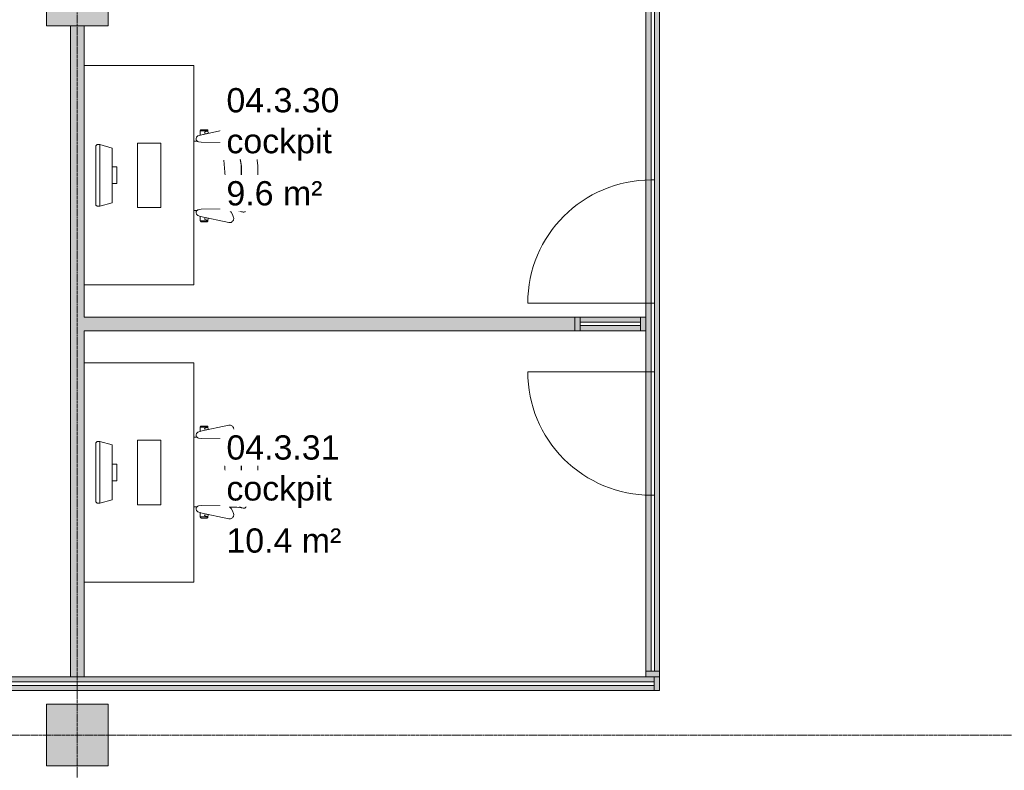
# Model space of a CAD drawing. Header units: millimetres. Extents: x -3388 to 301539, y -5590 to 54660.
# Tile 66 of 216: x 30180 to 37365, y 19542 to 25020. Entities that reach past the tile are written whole.
import ezdxf

# ---------------------------------------------------------------- set-up
doc = ezdxf.new("R2010")
doc.units = ezdxf.units.MM
doc.linetypes.add('stramienlijn', pattern=[21, 12, -3, 3, -3])
for name, color, linetype, lineweight in [('A-AREA-IDEN', 2, 'Continuous', 18), ('A-DOOR', 31, 'Continuous', 9), ('A-GLAZ', 151, 'Continuous', 9), ('A-GLAZ-CURT', 52, 'Continuous', 9), ('A-GLAZ-CWMG', 51, 'Continuous', 9), ('A-WALL', 113, 'Continuous', 9), ('A-WALL-PATT', 111, 'Continuous', 18), ('I-FURN', 30, 'Continuous', 13), ('S-COLS', 52, 'Continuous', 13), ('S-GRID', 1, 'Continuous', 9)]:
    doc.layers.add(name, color=color, linetype=linetype, lineweight=lineweight)
doc.styles.add('Arial', font='arial.ttf', dxfattribs={"height": 177.035928})

# ---------------------------------------------------------------- blocks, each defined once
blk = doc.blocks.new('Prefab_Betonkolom_Rechthoekig - Prefab kolom rechthoekig 450x450-1702227-4e verdieping - bouwdeel 3_ 4_ 5')
at = {"layer": 'S-COLS', "lineweight": 9}
blk.add_hatch(color=254, dxfattribs=at).paths.add_polyline_path([(225, -225), (225, 225), (-225, 225), (-225, -225)], flags=0)
at = {"layer": 'S-COLS', "color": 8, "lineweight": 9}
for p, q in [((225, 225), (-225, 225)), ((-225, 225), (-225, -225)), ((225, -225), (225, 225)), ((-225, -225), (225, -225))]:
    blk.add_line(p, q, dxfattribs=at)
blk = doc.blocks.new('stadhuis Zoetermeer_constructie_4_rvt-1-4e verdieping - bouwdeel 3_ 4_ 5')
at = {"lineweight": 9, "rotation": 270.0000000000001}
for p in [(30600, 25200), (30600, 19800)]:
    blk.add_blockref('Prefab_Betonkolom_Rechthoekig - Prefab kolom rechthoekig 450x450-1702227-4e verdieping - bouwdeel 3_ 4_ 5', p, dxfattribs=at)
blk = doc.blocks.new('82_FU_WPB_SH_oth_bureau singel - 1600x800x950-428019-4e verdieping - bouwdeel 3_ 4_ 5')
at = {"layer": 'I-FURN', "color": 8, "lineweight": 9}
for p, q in [((-800, 400), (-800, -400)), ((800, -400), (800, 400)), ((-217, 314.5), (-226.2, 304.5)), ((-226.2, 304.5), (-226.2, 284.5)), ((214.5, 314.5), (-217, 314.5)), ((223.8, 304.5), (214.5, 314.5)), ((223.8, 284.5), (223.8, 304.5)), ((-226.2, 284.5), (-201.2, 195)), ((-226.2, 284.5), (223.8, 284.5)), ((198.8, 195), (223.8, 284.5)), ((-201.2, 195), (198.8, 195)), ((-60.8, 160), (-60.8, 195)), ((60.8, 160), (-60.8, 160)), ((60.8, 195), (60.8, 160)), ((-235, -160), (-235, 10)), ((-235, 10), (235, 10)), ((235, 10), (235, -160)), ((235, -160), (-235, -160)), ((-800, -400), (800, -400))]:
    blk.add_line(p, q, dxfattribs=at)
blk = doc.blocks.new('82_FU_WPB_SH_oth_bureaustoel - Medachair_dwg-V266-4e verdieping - bouwdeel 3_ 4_ 5')
at = {"layer": 'I-FURN', "color": 8, "lineweight": 9, "flags": 128}
for points in [[(892.889, 168.223), (890.967, 168.059), (889.043, 168.196), (887.164, 168.631), (885.376, 169.354), (900.733, 228.425), (905.902, 289.24), (978.561, 307.639), (1052.71, 318.565), (1203.12, 318.565), (1277.28, 307.639), (1349.93, 289.24), (1355.1, 228.425), (1370.46, 169.354), (1368.67, 168.631), (1366.79, 168.196), (1364.87, 168.059), (1362.95, 168.223), (1207.14, 197.058), (1048.69, 197.058)], [(918.125, 319.565), (927.701, 319.565), (921.833, 315.302), (921.252, 314.785), (920.782, 314.165), (920.443, 313.465), (920.246, 312.713), (920.201, 311.936), (920.307, 311.165), (920.562, 310.431), (920.955, 309.759), (930.663, 296.398), (918.125, 292.89), (918.125, 319.565), (918.125, 292.89), (910.828, 290.739), (910.828, 312.214), (910.93, 313.488), (911.254, 314.724), (911.788, 315.885), (912.516, 316.936), (913.416, 317.843), (914.461, 318.579), (915.618, 319.121), (916.852, 319.453)], [(940.758, 324.147), (956.25, 302.822), (930.663, 296.398), (920.955, 309.759), (920.562, 310.431), (920.307, 311.165), (920.201, 311.936), (920.246, 312.713), (920.443, 313.465), (920.782, 314.165), (921.252, 314.785), (921.833, 315.302), (935.215, 325.024), (935.808, 325.381), (936.454, 325.628), (937.133, 325.76), (937.824, 325.773), (938.507, 325.664), (939.161, 325.439), (939.766, 325.104), (940.304, 324.669)], [(952.817, 319.565), (944.086, 319.565), (952.817, 307.547)], [(956.25, 302.822), (960.114, 303.709), (960.114, 312.214), (960.012, 313.488), (959.689, 314.724), (959.155, 315.885), (958.427, 316.936), (957.526, 317.842), (956.482, 318.578), (955.325, 319.121), (954.091, 319.453), (952.817, 319.565), (952.817, 307.547)], [(1299.59, 302.822), (1295.72, 303.709), (1295.72, 312.214), (1295.82, 313.488), (1296.15, 314.724), (1296.68, 315.885), (1297.41, 316.936), (1298.31, 317.842), (1299.35, 318.578), (1300.51, 319.121), (1301.75, 319.453), (1303.02, 319.565), (1303.02, 307.547)], [(1315.08, 324.147), (1299.59, 302.822), (1325.17, 296.398), (1334.88, 309.759), (1335.27, 310.431), (1335.53, 311.165), (1335.64, 311.936), (1335.59, 312.713), (1335.39, 313.465), (1335.05, 314.165), (1334.58, 314.785), (1334, 315.302), (1320.62, 325.024), (1319.95, 325.418), (1319.21, 325.673), (1318.44, 325.779), (1317.67, 325.733), (1316.92, 325.537), (1316.22, 325.197), (1315.6, 324.728)], [(1303.02, 319.565), (1311.75, 319.565), (1303.02, 307.547)], [(1337.71, 319.565), (1328.13, 319.565), (1334, 315.302), (1334.58, 314.785), (1335.05, 314.165), (1335.39, 313.465), (1335.59, 312.713), (1335.64, 311.936), (1335.53, 311.165), (1335.27, 310.431), (1334.88, 309.759), (1325.17, 296.398), (1337.71, 292.89), (1337.71, 319.565), (1337.71, 292.89), (1345.01, 290.739), (1345.01, 312.214), (1344.91, 313.488), (1344.58, 314.724), (1344.05, 315.885), (1343.32, 316.936), (1342.42, 317.843), (1341.38, 318.579), (1340.22, 319.121), (1338.98, 319.453)], [(885.376, 169.354), (901.933, 235.905), (883.884, 235.905), (878.925, 235.405), (875.362, 233.856), (872.064, 231.801), (869.103, 229.285), (866.877, 226.428), (865.11, 223.266), (863.842, 219.874), (863.209, 217.007), (863.006, 214.077), (863.24, 211.15), (879.412, 175.835), (880.431, 173.831), (881.796, 172.044), (883.463, 170.535)], [(871.242, 164.405), (863.24, 211.15), (879.412, 175.835), (880.505, 173.714), (881.986, 171.843), (883.8, 170.291), (885.878, 169.118), (888.143, 168.366), (890.51, 168.064), (892.892, 168.223), (901.41, 170.576), (901.218, 129.572), (891.954, 123.132), (881.803, 118.206), (871.01, 114.916)], [(1362.94, 168.223), (1354.43, 170.576), (1354.62, 129.572), (1363.88, 123.132), (1374.03, 118.206), (1384.83, 114.916), (1384.59, 164.405), (1392.6, 211.15), (1376.42, 175.835), (1375.41, 173.831), (1374.04, 172.044), (1372.37, 170.535), (1370.46, 169.354), (1368.67, 168.631), (1366.79, 168.196), (1364.87, 168.059)], [(824.403, 141.678), (818.953, 142.657), (813.415, 142.634), (807.972, 141.609), (802.805, 139.617), (798.084, 136.723), (793.963, 133.023), (790.58, 128.638), (788.046, 123.714), (786.445, 118.413), (785.829, 112.909), (786.219, 107.385), (831.099, -100.079), (837.63, -118.572), (839.728, -122.329), (842.495, -125.624), (845.834, -128.337), (849.625, -130.373), (853.732, -131.657), (858.007, -132.144), (862.297, -131.816), (866.449, -130.686), (870.313, -128.793), (873.751, -126.206), (876.639, -123.017), (878.875, -119.341), (880.377, -115.309), (883.676, -96.3046), (886.374, 87.0952), (885.563, 92.9865), (883.773, 98.6577), (881.055, 103.947), (877.488, 108.705), (862.019, 123.036), (844.106, 134.163)], [(1369.46, 87.0952), (1372.16, -96.3046), (1375.46, -115.309), (1376.96, -119.341), (1379.2, -123.017), (1382.09, -126.206), (1385.52, -128.793), (1389.39, -130.686), (1393.54, -131.816), (1397.83, -132.144), (1402.1, -131.657), (1406.21, -130.373), (1410, -128.337), (1413.34, -125.624), (1416.11, -122.329), (1418.21, -118.572), (1424.74, -100.079), (1469.62, 107.385), (1470.01, 112.909), (1469.39, 118.413), (1467.79, 123.714), (1465.26, 128.638), (1461.87, 133.023), (1457.75, 136.723), (1453.03, 139.617), (1447.86, 141.609), (1442.42, 142.634), (1436.88, 142.657), (1431.43, 141.678), (1411.73, 134.163), (1393.82, 123.036), (1378.35, 108.705), (1374.78, 103.947), (1372.06, 98.6577), (1370.27, 92.9865)], [(799.562, -101.355), (799.562, -45.6211), (798.289, -45.733), (797.055, -46.0653), (795.898, -46.6078), (794.853, -47.3438), (793.953, -48.2507), (793.225, -49.3008), (792.691, -50.4619), (792.368, -51.6983), (792.265, -52.9721), (792.265, -94.1338), (792.419, -95.5465), (792.843, -96.9028), (793.521, -98.1512), (794.429, -99.2443), (795.532, -100.141), (796.787, -100.807), (798.148, -101.216)], [(799.562, -45.5991), (807.31, -45.5991), (805.271, -46.2618), (804.634, -46.532), (804.054, -46.9088), (803.548, -47.3805), (803.132, -47.9329), (802.818, -48.5492), (802.616, -49.2106), (802.531, -49.8971), (802.568, -50.5879), (802.723, -51.2618), (807.834, -66.993), (808.146, -67.7056), (808.591, -68.3438), (809.152, -68.8829), (809.807, -69.3023), (810.531, -69.5858), (811.297, -69.7226), (812.075, -69.7073), (812.834, -69.5406), (822.297, -66.4659), (831.099, -100.057), (831.452, -101.333), (799.562, -101.333)], [(816.415, -42.6409), (805.266, -46.2635), (804.629, -46.5337), (804.049, -46.9104), (803.543, -47.3822), (803.127, -47.9346), (802.813, -48.5508), (802.61, -49.2123), (802.526, -49.8988), (802.562, -50.5895), (802.718, -51.2635), (807.829, -66.9946), (808.141, -67.7073), (808.586, -68.3455), (809.147, -68.8846), (809.802, -69.304), (810.526, -69.5875), (811.292, -69.7243), (812.07, -69.709), (812.829, -69.5423), (822.292, -66.4676)], [(1456.27, -45.5991), (1448.53, -45.5991), (1450.57, -46.2618), (1451.2, -46.532), (1451.78, -46.9088), (1452.29, -47.3805), (1452.7, -47.9329), (1453.02, -48.5492), (1453.22, -49.2106), (1453.3, -49.8971), (1453.27, -50.5879), (1453.11, -51.2618), (1448, -66.993), (1447.73, -67.6297), (1447.35, -68.2097), (1446.88, -68.7156), (1446.33, -69.1319), (1445.71, -69.4459), (1445.05, -69.6481), (1444.37, -69.7324), (1443.68, -69.6962), (1443, -69.5406), (1433.54, -66.4659), (1424.74, -100.057), (1424.38, -101.333), (1456.27, -101.333)], [(1439.42, -42.6409), (1450.57, -46.2635), (1451.21, -46.5337), (1451.79, -46.9104), (1452.29, -47.3822), (1452.71, -47.9346), (1453.02, -48.5508), (1453.23, -49.2123), (1453.31, -49.8988), (1453.27, -50.5895), (1453.12, -51.2635), (1448.01, -66.9946), (1447.69, -67.7073), (1447.25, -68.3455), (1446.69, -68.8846), (1446.03, -69.304), (1445.31, -69.5875), (1444.54, -69.7243), (1443.77, -69.709), (1443.01, -69.5423), (1433.54, -66.4676)], [(1456.27, -101.355), (1456.27, -45.6211), (1457.55, -45.733), (1458.78, -46.0653), (1459.94, -46.6078), (1460.98, -47.3438), (1461.88, -48.2507), (1462.61, -49.3008), (1463.14, -50.4619), (1463.47, -51.6983), (1463.57, -52.9721), (1463.57, -94.1338), (1463.42, -95.5465), (1462.99, -96.9028), (1462.31, -98.1512), (1461.41, -99.2443), (1460.3, -100.141), (1459.05, -100.807), (1457.69, -101.216)]]:
    blk.add_lwpolyline(points, close=True, dxfattribs=at)
for points in [[(1391.99, 219.874), (1392.63, 217.007), (1392.83, 214.077), (1392.6, 211.15), (1392.83, 214.077), (1392.63, 217.007), (1391.99, 219.874), (1390.73, 223.267), (1388.96, 226.428), (1386.73, 229.285), (1383.77, 231.802), (1380.47, 233.857), (1376.91, 235.406), (1371.95, 235.905), (1353.9, 235.905), (1370.46, 169.354), (1372.37, 170.535), (1374.04, 172.044), (1375.41, 173.831), (1376.42, 175.835), (1392.6, 211.15)], [(1375.46, -115.309), (1372.16, -96.3046), (1369.46, 87.0952), (1370.27, 92.9865), (1372.06, 98.6577), (1374.78, 103.947), (1378.35, 108.705), (1384.43, 115.005), (1372.33, 118.902), (1361.09, 124.852), (1351.07, 132.673), (1342.56, 142.125), (1335.84, 152.917), (1331.11, 164.717), (1328.51, 177.162), (1195.33, 198.061), (1060.51, 198.061), (927.325, 177.162), (924.726, 164.717), (919.993, 152.917), (913.272, 142.125), (904.769, 132.673), (894.746, 124.852), (883.511, 118.902), (871.409, 115.005), (877.488, 108.705), (881.055, 103.947), (883.773, 98.6577), (885.563, 92.9865), (886.374, 87.0952), (883.676, -96.3046), (880.377, -115.309), (879.012, -119.052), (877.014, -122.499), (874.445, -125.544), (874.7879, -149.5514)], [(1241.01, 70.5866), (1126.01, 80.6836), (1011.01, 70.5866)], [(1381.0482, -149.5514), (1381.39, -125.544), (1378.82, -122.499), (1376.82, -119.052), (1375.46, -115.309)]]:
    blk.add_lwpolyline(points, dxfattribs=at)
blk = doc.blocks.new('82_FU_WPB_SH_oth_bureaustoel - 82_FU_WPB_SH_oth_bureaustoel-V267-4e verdieping - bouwdeel 3_ 4_ 5')
at = {"extrusion": (0, 0, -1), "zscale": -1, "rotation": 180}
blk.add_blockref('82_FU_WPB_SH_oth_bureaustoel - Medachair_dwg-V266-4e verdieping - bouwdeel 3_ 4_ 5', (1131.3, -47.7), dxfattribs=at)
blk = doc.blocks.new('82_FU_WPB_SH_oth_bureau singel - 1600x800x950-427467-4e verdieping - bouwdeel 3_ 4_ 5')
at = {"layer": 'I-FURN', "color": 8, "lineweight": 9}
for p, q in [((800, 400), (-800, 400)), ((-800, 400), (-800, -400)), ((800, -400), (800, 400)), ((-235, 160), (-235, -10)), ((235, 160), (-235, 160)), ((235, -10), (235, 160)), ((-235, -10), (235, -10)), ((-226.2, -284.5), (-201.2, -195)), ((-201.2, -195), (198.8, -195)), ((-60.8, -160), (-60.8, -195)), ((60.8, -160), (-60.8, -160)), ((60.8, -195), (60.8, -160)), ((198.8, -195), (223.8, -284.5)), ((-226.2, -284.5), (223.8, -284.5)), ((-226.2, -304.5), (-226.2, -284.5)), ((223.8, -284.5), (223.8, -304.5)), ((-217, -314.5), (-226.2, -304.5)), ((214.5, -314.5), (-217, -314.5)), ((223.8, -304.5), (214.5, -314.5))]:
    blk.add_line(p, q, dxfattribs=at)
blk = doc.blocks.new('82_FU_WPB_SH_oth_bureaustoel - Medachair_dwg-4535414-4e verdieping - bouwdeel 3_ 4_ 5')
at = {"layer": 'I-FURN', "color": 8, "lineweight": 9, "flags": 128}
for points in [[(892.889, 168.223), (890.967, 168.059), (889.043, 168.196), (887.164, 168.631), (885.376, 169.354), (900.733, 228.425), (905.902, 289.24), (978.561, 307.639), (1052.71, 318.565), (1203.12, 318.565), (1277.28, 307.639), (1349.93, 289.24), (1355.1, 228.425), (1370.46, 169.354), (1368.67, 168.631), (1366.79, 168.196), (1364.87, 168.059), (1362.95, 168.223), (1207.14, 197.058), (1048.69, 197.058)], [(918.125, 319.565), (927.701, 319.565), (921.833, 315.302), (921.252, 314.785), (920.782, 314.165), (920.443, 313.465), (920.246, 312.713), (920.201, 311.936), (920.307, 311.165), (920.562, 310.431), (920.955, 309.759), (930.663, 296.398), (918.125, 292.89), (918.125, 319.565), (918.125, 292.89), (910.828, 290.739), (910.828, 312.214), (910.93, 313.488), (911.254, 314.724), (911.788, 315.885), (912.516, 316.936), (913.416, 317.843), (914.461, 318.579), (915.618, 319.121), (916.852, 319.453)], [(940.758, 324.147), (956.25, 302.822), (930.663, 296.398), (920.955, 309.759), (920.562, 310.431), (920.307, 311.165), (920.201, 311.936), (920.246, 312.713), (920.443, 313.465), (920.782, 314.165), (921.252, 314.785), (921.833, 315.302), (935.215, 325.024), (935.808, 325.381), (936.454, 325.628), (937.133, 325.76), (937.824, 325.773), (938.507, 325.664), (939.161, 325.439), (939.766, 325.104), (940.304, 324.669)], [(952.817, 319.565), (944.086, 319.565), (952.817, 307.547)], [(956.25, 302.822), (960.114, 303.709), (960.114, 312.214), (960.012, 313.488), (959.689, 314.724), (959.155, 315.885), (958.427, 316.936), (957.526, 317.842), (956.482, 318.578), (955.325, 319.121), (954.091, 319.453), (952.817, 319.565), (952.817, 307.547)], [(1299.59, 302.822), (1295.72, 303.709), (1295.72, 312.214), (1295.82, 313.488), (1296.15, 314.724), (1296.68, 315.885), (1297.41, 316.936), (1298.31, 317.842), (1299.35, 318.578), (1300.51, 319.121), (1301.75, 319.453), (1303.02, 319.565), (1303.02, 307.547)], [(1315.08, 324.147), (1299.59, 302.822), (1325.17, 296.398), (1334.88, 309.759), (1335.27, 310.431), (1335.53, 311.165), (1335.64, 311.936), (1335.59, 312.713), (1335.39, 313.465), (1335.05, 314.165), (1334.58, 314.785), (1334, 315.302), (1320.62, 325.024), (1319.95, 325.418), (1319.21, 325.673), (1318.44, 325.779), (1317.67, 325.733), (1316.92, 325.537), (1316.22, 325.197), (1315.6, 324.728)], [(1303.02, 319.565), (1311.75, 319.565), (1303.02, 307.547)], [(1337.71, 319.565), (1328.13, 319.565), (1334, 315.302), (1334.58, 314.785), (1335.05, 314.165), (1335.39, 313.465), (1335.59, 312.713), (1335.64, 311.936), (1335.53, 311.165), (1335.27, 310.431), (1334.88, 309.759), (1325.17, 296.398), (1337.71, 292.89), (1337.71, 319.565), (1337.71, 292.89), (1345.01, 290.739), (1345.01, 312.214), (1344.91, 313.488), (1344.58, 314.724), (1344.05, 315.885), (1343.32, 316.936), (1342.42, 317.843), (1341.38, 318.579), (1340.22, 319.121), (1338.98, 319.453)], [(885.376, 169.354), (901.933, 235.905), (883.884, 235.905), (878.925, 235.405), (875.362, 233.856), (872.064, 231.801), (869.103, 229.285), (866.877, 226.428), (865.11, 223.266), (863.842, 219.874), (863.209, 217.007), (863.006, 214.077), (863.24, 211.15), (879.412, 175.835), (880.431, 173.831), (881.796, 172.044), (883.463, 170.535)], [(871.242, 164.405), (863.24, 211.15), (879.412, 175.835), (880.505, 173.714), (881.986, 171.843), (883.8, 170.291), (885.878, 169.118), (888.143, 168.366), (890.51, 168.064), (892.892, 168.223), (901.41, 170.576), (901.218, 129.572), (891.954, 123.132), (881.803, 118.206), (871.01, 114.916)], [(1362.94, 168.223), (1354.43, 170.576), (1354.62, 129.572), (1363.88, 123.132), (1374.03, 118.206), (1384.83, 114.916), (1384.59, 164.405), (1392.6, 211.15), (1376.42, 175.835), (1375.41, 173.831), (1374.04, 172.044), (1372.37, 170.535), (1370.46, 169.354), (1368.67, 168.631), (1366.79, 168.196), (1364.87, 168.059)], [(824.403, 141.678), (818.953, 142.657), (813.415, 142.634), (807.972, 141.609), (802.805, 139.617), (798.084, 136.723), (793.963, 133.023), (790.58, 128.638), (788.046, 123.714), (786.445, 118.413), (785.829, 112.909), (786.219, 107.385), (831.099, -100.079), (837.63, -118.572), (839.728, -122.329), (842.495, -125.624), (845.834, -128.337), (849.625, -130.373), (853.732, -131.657), (858.007, -132.144), (862.297, -131.816), (866.449, -130.686), (870.313, -128.793), (873.751, -126.206), (876.639, -123.017), (878.875, -119.341), (880.377, -115.309), (883.676, -96.3046), (886.374, 87.0952), (885.563, 92.9865), (883.773, 98.6577), (881.055, 103.947), (877.488, 108.705), (862.019, 123.036), (844.106, 134.163)], [(1369.46, 87.0952), (1372.16, -96.3046), (1375.46, -115.309), (1376.96, -119.341), (1379.2, -123.017), (1382.09, -126.206), (1385.52, -128.793), (1389.39, -130.686), (1393.54, -131.816), (1397.83, -132.144), (1402.1, -131.657), (1406.21, -130.373), (1410, -128.337), (1413.34, -125.624), (1416.11, -122.329), (1418.21, -118.572), (1424.74, -100.079), (1469.62, 107.385), (1470.01, 112.909), (1469.39, 118.413), (1467.79, 123.714), (1465.26, 128.638), (1461.87, 133.023), (1457.75, 136.723), (1453.03, 139.617), (1447.86, 141.609), (1442.42, 142.634), (1436.88, 142.657), (1431.43, 141.678), (1411.73, 134.163), (1393.82, 123.036), (1378.35, 108.705), (1374.78, 103.947), (1372.06, 98.6577), (1370.27, 92.9865)], [(799.562, -101.355), (799.562, -45.6211), (798.289, -45.733), (797.055, -46.0653), (795.898, -46.6078), (794.853, -47.3438), (793.953, -48.2507), (793.225, -49.3008), (792.691, -50.4619), (792.368, -51.6983), (792.265, -52.9721), (792.265, -94.1338), (792.419, -95.5465), (792.843, -96.9028), (793.521, -98.1512), (794.429, -99.2443), (795.532, -100.141), (796.787, -100.807), (798.148, -101.216)], [(799.562, -45.5991), (807.31, -45.5991), (805.271, -46.2618), (804.634, -46.532), (804.054, -46.9088), (803.548, -47.3805), (803.132, -47.9329), (802.818, -48.5492), (802.616, -49.2106), (802.531, -49.8971), (802.568, -50.5879), (802.723, -51.2618), (807.834, -66.993), (808.146, -67.7056), (808.591, -68.3438), (809.152, -68.8829), (809.807, -69.3023), (810.531, -69.5858), (811.297, -69.7226), (812.075, -69.7073), (812.834, -69.5406), (822.297, -66.4659), (831.099, -100.057), (831.452, -101.333), (799.562, -101.333)], [(816.415, -42.6409), (805.266, -46.2635), (804.629, -46.5337), (804.049, -46.9104), (803.543, -47.3822), (803.127, -47.9346), (802.813, -48.5508), (802.61, -49.2123), (802.526, -49.8988), (802.562, -50.5895), (802.718, -51.2635), (807.829, -66.9946), (808.141, -67.7073), (808.586, -68.3455), (809.147, -68.8846), (809.802, -69.304), (810.526, -69.5875), (811.292, -69.7243), (812.07, -69.709), (812.829, -69.5423), (822.292, -66.4676)], [(1456.27, -45.5991), (1448.53, -45.5991), (1450.57, -46.2618), (1451.2, -46.532), (1451.78, -46.9088), (1452.29, -47.3805), (1452.7, -47.9329), (1453.02, -48.5492), (1453.22, -49.2106), (1453.3, -49.8971), (1453.27, -50.5879), (1453.11, -51.2618), (1448, -66.993), (1447.73, -67.6297), (1447.35, -68.2097), (1446.88, -68.7156), (1446.33, -69.1319), (1445.71, -69.4459), (1445.05, -69.6481), (1444.37, -69.7324), (1443.68, -69.6962), (1443, -69.5406), (1433.54, -66.4659), (1424.74, -100.057), (1424.38, -101.333), (1456.27, -101.333)], [(1439.42, -42.6409), (1450.57, -46.2635), (1451.21, -46.5337), (1451.79, -46.9104), (1452.29, -47.3822), (1452.71, -47.9346), (1453.02, -48.5508), (1453.23, -49.2123), (1453.31, -49.8988), (1453.27, -50.5895), (1453.12, -51.2635), (1448.01, -66.9946), (1447.69, -67.7073), (1447.25, -68.3455), (1446.69, -68.8846), (1446.03, -69.304), (1445.31, -69.5875), (1444.54, -69.7243), (1443.77, -69.709), (1443.01, -69.5423), (1433.54, -66.4676)], [(1456.27, -101.355), (1456.27, -45.6211), (1457.55, -45.733), (1458.78, -46.0653), (1459.94, -46.6078), (1460.98, -47.3438), (1461.88, -48.2507), (1462.61, -49.3008), (1463.14, -50.4619), (1463.47, -51.6983), (1463.57, -52.9721), (1463.57, -94.1338), (1463.42, -95.5465), (1462.99, -96.9028), (1462.31, -98.1512), (1461.41, -99.2443), (1460.3, -100.141), (1459.05, -100.807), (1457.69, -101.216)]]:
    blk.add_lwpolyline(points, close=True, dxfattribs=at)
for points in [[(1391.99, 219.874), (1392.63, 217.007), (1392.83, 214.077), (1392.6, 211.15), (1392.83, 214.077), (1392.63, 217.007), (1391.99, 219.874), (1390.73, 223.267), (1388.96, 226.428), (1386.73, 229.285), (1383.77, 231.802), (1380.47, 233.857), (1376.91, 235.406), (1371.95, 235.905), (1353.9, 235.905), (1370.46, 169.354), (1372.37, 170.535), (1374.04, 172.044), (1375.41, 173.831), (1376.42, 175.835), (1392.6, 211.15)], [(1375.46, -115.309), (1372.16, -96.3046), (1369.46, 87.0952), (1370.27, 92.9865), (1372.06, 98.6577), (1374.78, 103.947), (1378.35, 108.705), (1384.43, 115.005), (1372.33, 118.902), (1361.09, 124.852), (1351.07, 132.673), (1342.56, 142.125), (1335.84, 152.917), (1331.11, 164.717), (1328.51, 177.162), (1195.33, 198.061), (1060.51, 198.061), (927.325, 177.162), (924.726, 164.717), (919.993, 152.917), (913.272, 142.125), (904.769, 132.673), (894.746, 124.852), (883.511, 118.902), (871.409, 115.005), (877.488, 108.705), (881.055, 103.947), (883.773, 98.6577), (885.563, 92.9865), (886.374, 87.0952), (883.676, -96.3046), (880.377, -115.309), (879.012, -119.052), (877.014, -122.499), (874.445, -125.544), (874.7616, -147.7067)], [(1241.01, 70.5866), (1126.01, 80.6836), (1011.01, 70.5866)], [(1381.0744, -147.7067), (1381.39, -125.544), (1378.82, -122.499), (1376.82, -119.052), (1375.46, -115.309)]]:
    blk.add_lwpolyline(points, dxfattribs=at)
blk = doc.blocks.new('82_FU_WPB_SH_oth_bureaustoel - 82_FU_WPB_SH_oth_bureaustoel-362900-4e verdieping - bouwdeel 3_ 4_ 5')
blk.add_blockref('82_FU_WPB_SH_oth_bureaustoel - Medachair_dwg-4535414-4e verdieping - bouwdeel 3_ 4_ 5', (-1131.3, 47.7))
blk = doc.blocks.new('Stadhuis Zoetermeer_OTH_interieur_rvt-1-4e verdieping - bouwdeel 3_ 4_ 5')
at = {"color": 8, "lineweight": 9}
for name, p, rotation in [('82_FU_WPB_SH_oth_bureau singel - 1600x800x950-428019-4e verdieping - bouwdeel 3_ 4_ 5', (31050, 23884.2), 89.99999999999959), ('82_FU_WPB_SH_oth_bureaustoel - 82_FU_WPB_SH_oth_bureaustoel-V267-4e verdieping - bouwdeel 3_ 4_ 5', (31551.8, 23884.2), 89.99999999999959), ('82_FU_WPB_SH_oth_bureau singel - 1600x800x950-427467-4e verdieping - bouwdeel 3_ 4_ 5', (31050, 21715.8), 270), ('82_FU_WPB_SH_oth_bureaustoel - 82_FU_WPB_SH_oth_bureaustoel-362900-4e verdieping - bouwdeel 3_ 4_ 5', (31551.8, 21715.8), 270)]:
    blk.add_blockref(name, p, dxfattribs=dict(at, rotation=rotation))
blk = doc.blocks.new('System Panel - Glazed-2519347-4e verdieping - bouwdeel 3_ 4_ 5')
at = {"layer": 'A-GLAZ-CURT', "lineweight": 13}
for p, q in [((3330, 12.5), (-3330, 12.5)), ((-3330, 12.5), (-3330, -12.5)), ((-3330, -12.5), (3330, -12.5))]:
    blk.add_line(p, q, dxfattribs=at)
blk = doc.blocks.new('Rectangular Mullion - 100x40 alu-2519345-4e verdieping - bouwdeel 3_ 4_ 5')
at = {"layer": 'A-GLAZ-CWMG'}
h = blk.add_hatch(color=256, dxfattribs=at)
h.paths.add_polyline_path([(34810, 20125), (34810, 20162.5), (28150, 20162.5), (28150, 20125), (34425.7, 20125)], flags=0)
h.paths.add_polyline_path([(30211.6, 20187.5), (34810, 20187.5), (34810, 20225), (28150, 20225), (28150, 20187.5)], flags=0)
for p, q in [((28150, 20225), (30550, 20225)), ((30650, 20225), (34750, 20225)), ((28150, 20125), (34810, 20125))]:
    blk.add_line(p, q, dxfattribs=at)
blk = doc.blocks.new('Rectangular Mullion - 100x40 alu-V2-4e verdieping - bouwdeel 3_ 4_ 5')
at = {"layer": 'A-GLAZ-CWMG'}
blk.add_hatch(color=256, dxfattribs=at).paths.add_polyline_path([(0, 50), (-40, 50), (-40, -50), (0, -50)], flags=0)
at = {"layer": 'A-GLAZ-CWMG', "lineweight": 18}
for p, q in [((0, 50), (-40, 50)), ((-40, 50), (-40, -50)), ((0, -50), (0, 50)), ((-40, -50), (0, -50))]:
    blk.add_line(p, q, dxfattribs=at)
blk = doc.blocks.new('System Panel - Glazed-2324570-4e verdieping - bouwdeel 3_ 4_ 5')
at = {"layer": 'A-GLAZ-CURT', "lineweight": 13}
for p, q in [((642.5, 12.5), (-642.5, 12.5)), ((-642.5, 12.5), (-642.5, -12.5)), ((-642.5, -12.5), (642.5, -12.5))]:
    blk.add_line(p, q, dxfattribs=at)
blk = doc.blocks.new('Rectangular Mullion - 100x40 alu-2246495-4e verdieping - bouwdeel 3_ 4_ 5')
at = {"layer": 'A-GLAZ-CWMG'}
h = blk.add_hatch(color=256, dxfattribs=at)
h.paths.add_polyline_path([(34750, 20265), (34787.5, 20265), (34787.5, 21550), (34750, 21550), (34750, 20824.8)], flags=0)
h.paths.add_polyline_path([(34812.5, 20265), (34850, 20265), (34850, 21550), (34812.5, 21550), (34812.5, 20824.8)], flags=0)
for p, q in [((34750, 21550), (34750, 20265)), ((34850, 21550), (34850, 20265))]:
    blk.add_line(p, q, dxfattribs=at)
blk = doc.blocks.new('Rectangular Mullion - 100x40 alu-2126718-4e verdieping - bouwdeel 3_ 4_ 5')
at = {"layer": 'A-GLAZ-CWMG'}
blk.add_hatch(color=256, dxfattribs=at).paths.add_polyline_path([(0, 50), (-40, 50), (-40, -50), (0, -50)], flags=0)
at = {"layer": 'A-GLAZ-CWMG', "lineweight": 18}
for p, q in [((0, 50), (-40, 50)), ((-40, 50), (-40, -50)), ((0, -50), (0, 50)), ((-40, -50), (0, -50))]:
    blk.add_line(p, q, dxfattribs=at)
blk = doc.blocks.new('System Panel - Glazed-2519350-4e verdieping - bouwdeel 3_ 4_ 5')
at = {"layer": 'A-GLAZ-CURT', "lineweight": 13}
for p, q in [((220, 12.5), (-220, 12.5)), ((-220, 12.5), (-220, -12.5)), ((220, -12.5), (220, 12.5)), ((-220, -12.5), (220, -12.5))]:
    blk.add_line(p, q, dxfattribs=at)
blk = doc.blocks.new('Rectangular Mullion - 100x40 alu-2519349-4e verdieping - bouwdeel 3_ 4_ 5')
at = {"layer": 'A-GLAZ-CWMG'}
h = blk.add_hatch(color=256, dxfattribs=at)
h.paths.add_polyline_path([(34710, 22750), (34710, 22787.5), (34270, 22787.5), (34270, 22750), (34425.7, 22750)], flags=0)
h.paths.add_polyline_path([(34710, 22812.5), (34710, 22850), (34270, 22850), (34270, 22812.5), (34425.7, 22812.5)], flags=0)
for p, q in [((34710, 22850), (34270, 22850)), ((34710, 22750), (34270, 22750))]:
    blk.add_line(p, q, dxfattribs=at)
blk = doc.blocks.new('Rectangular Mullion - 100x40 alu-2125702-4e verdieping - bouwdeel 3_ 4_ 5')
at = {"layer": 'A-GLAZ-CWMG'}
blk.add_hatch(color=256, dxfattribs=at).paths.add_polyline_path([(-40, -50), (-40, 50), (0, 50), (0, -50)], flags=0)
at = {"layer": 'A-GLAZ-CWMG', "lineweight": 18}
for p, q in [((-40, 50), (0, 50)), ((-40, -50), (-40, 50)), ((0, 50), (0, -50)), ((0, -50), (-40, -50))]:
    blk.add_line(p, q, dxfattribs=at)
blk = doc.blocks.new('32_binnendeur_glas - 32_50_B00_nzs_dBXX_open-2125848-4e verdieping - bouwdeel 3_ 4_ 5')
at = {"layer": 'A-DOOR'}
for p, q in [((-450, 12.5), (450, 12.5)), ((-450, -12.5), (-450, 12.5)), ((450, 12.5), (450, -12.5)), ((450, -12.5), (-450, -12.5))]:
    blk.add_line(p, q, dxfattribs=at)
blk = doc.blocks.new('Rectangular Mullion - 100x40 alu-2125816-4e verdieping - bouwdeel 3_ 4_ 5')
at = {"layer": 'A-GLAZ-CWMG'}
h = blk.add_hatch(color=256, dxfattribs=at)
h.paths.add_polyline_path([(68100, 23950), (68100, 23987.5), (67200, 23987.5), (67200, 23950)], flags=0)
h.paths.add_polyline_path([(68100, 24012.5), (68100, 24050), (67200, 24050), (67200, 24012.5)], flags=0)
for p, q in [((67200, 24050), (68100, 24050)), ((67200, 23950), (68100, 23950))]:
    blk.add_line(p, q, dxfattribs=at)
blk = doc.blocks.new('System Panel - Glazed-2126721-4e verdieping - bouwdeel 3_ 4_ 5')
at = {"layer": 'A-GLAZ-CURT', "lineweight": 13}
for p, q in [((250, 12.5), (-250, 12.5)), ((-250, -12.5), (250, -12.5))]:
    blk.add_line(p, q, dxfattribs=at)
blk = doc.blocks.new('Rectangular Mullion - 100x40 alu-V19-4e verdieping - bouwdeel 3_ 4_ 5')
at = {"layer": 'A-GLAZ-CWMG'}
h = blk.add_hatch(color=256, dxfattribs=at)
h.paths.add_polyline_path([(34750, 22450), (34787.5, 22450), (34787.5, 22950), (34750, 22950), (34750, 22750)], flags=0)
h.paths.add_polyline_path([(34812.5, 22450), (34850, 22450), (34850, 22950), (34812.5, 22950)], flags=0)
for p, q in [((34750, 22950), (34750, 22850)), ((34850, 22950), (34850, 22450)), ((34750, 22750), (34750, 22450))]:
    blk.add_line(p, q, dxfattribs=at)
blk = doc.blocks.new('32_binnendeur_glas - 32_50_B00_nzs_dBXX_open-2125818-4e verdieping - bouwdeel 3_ 4_ 5')
at = {"layer": 'A-DOOR'}
for p, q in [((-450, 12.5), (450, 12.5)), ((-450, -12.5), (-450, 12.5)), ((450, 12.5), (450, -12.5)), ((450, -12.5), (-450, -12.5))]:
    blk.add_line(p, q, dxfattribs=at)
blk = doc.blocks.new('System Panel - Glazed-2324571-4e verdieping - bouwdeel 3_ 4_ 5')
at = {"layer": 'A-GLAZ-CURT', "lineweight": 13}
for p, q in [((655, 12.5), (-655, 12.5)), ((655, -12.5), (655, 12.5)), ((-655, -12.5), (655, -12.5))]:
    blk.add_line(p, q, dxfattribs=at)
blk = doc.blocks.new('Rectangular Mullion - 100x40 alu-2246505-4e verdieping - bouwdeel 3_ 4_ 5')
at = {"layer": 'A-GLAZ-CWMG'}
h = blk.add_hatch(color=256, dxfattribs=at)
h.paths.add_polyline_path([(34750, 23850), (34787.5, 23850), (34787.5, 25160), (34750, 25160), (34750, 24300)], flags=0)
h.paths.add_polyline_path([(34812.5, 23850), (34850, 23850), (34850, 25160), (34812.5, 25160), (34812.5, 24300)], flags=0)
for p, q in [((34750, 25160), (34750, 23850)), ((34850, 25160), (34850, 23850))]:
    blk.add_line(p, q, dxfattribs=at)
blk = doc.blocks.new('BI deur rechts - BI deur rechts-4770535-4e verdieping - bouwdeel 3_ 4_ 5')
at = {"layer": 'A-GLAZ', "lineweight": 13}
blk.add_line((-450, -12.5), (-450, -912.5), dxfattribs=at)
blk.add_arc((-450, -12.5), 900, 270, 0, dxfattribs=at)
blk = doc.blocks.new('BI deur links - BI deur links-4772452-4e verdieping - bouwdeel 3_ 4_ 5')
at = {"layer": 'A-GLAZ', "lineweight": 13}
blk.add_line((450, -12.5), (450, -912.5), dxfattribs=at)
blk.add_arc((450, -12.5), 900, 180, 270, dxfattribs=at)

msp = doc.modelspace()

# ---------------------------------------------------------------- hatches: boundary and pattern name
at = {"layer": 'A-WALL-PATT', "lineweight": 9}
for points in [[(30550, 20225), (30650, 20225), (30650, 24975), (30550, 24975), (30550, 24300.0212)], [(34230, 22750), (34230, 22850), (30650, 22850), (30650, 22750)]]:
    msp.add_hatch(color=256, dxfattribs=at).paths.add_polyline_path(points, flags=0)

# ---------------------------------------------------------------- linework, layer by layer
at = {"layer": 'A-WALL', "lineweight": 18}
for p, q in [((30550, 24975), (30550, 20225)), ((30650, 22850), (30650, 24975)), ((34230, 22850), (30650, 22850)), ((34230, 22750), (34230, 22850)), ((30650, 20225), (30650, 22750)), ((30650, 22750), (34230, 22750)), ((30550, 20225), (30650, 20225))]:
    msp.add_line(p, q, dxfattribs=at)
at = {"layer": 'S-GRID', "linetype": 'stramienlijn'}
for p, q in [((30600, 54659.8316), (30600, -4400)), ((130950, 19800), (-2788.087, 19800))]:
    msp.add_line(p, q, dxfattribs=at)

# ---------------------------------------------------------------- block references
at = {"lineweight": 5}
for name in ['stadhuis Zoetermeer_constructie_4_rvt-1-4e verdieping - bouwdeel 3_ 4_ 5', 'Stadhuis Zoetermeer_OTH_interieur_rvt-1-4e verdieping - bouwdeel 3_ 4_ 5']:
    msp.add_blockref(name, (0, 0), dxfattribs=at)
at = {"layer": 'A-DOOR', "rotation": 90.00000000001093}
for name, p in [('32_binnendeur_glas - 32_50_B00_nzs_dBXX_open-2125818-4e verdieping - bouwdeel 3_ 4_ 5', (34800, 23400)), ('32_binnendeur_glas - 32_50_B00_nzs_dBXX_open-2125848-4e verdieping - bouwdeel 3_ 4_ 5', (34800, 22000))]:
    msp.add_blockref(name, p, dxfattribs=at)
at = {"layer": 'A-GLAZ', "rotation": 270.0000000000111}
for name, p in [('BI deur links - BI deur links-4772452-4e verdieping - bouwdeel 3_ 4_ 5', (34800, 23400)), ('BI deur rechts - BI deur rechts-4770535-4e verdieping - bouwdeel 3_ 4_ 5', (34800, 22000))]:
    msp.add_blockref(name, p, dxfattribs=at)
at = {"layer": 'A-GLAZ-CURT'}
for name, p, rotation in [('System Panel - Glazed-2324571-4e verdieping - bouwdeel 3_ 4_ 5', (34800, 24505), 90.00000000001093), ('System Panel - Glazed-2126721-4e verdieping - bouwdeel 3_ 4_ 5', (34800, 22700), 90.00000000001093), ('System Panel - Glazed-2324570-4e verdieping - bouwdeel 3_ 4_ 5', (34800, 20907.5), 90.00000000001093), ('System Panel - Glazed-2519347-4e verdieping - bouwdeel 3_ 4_ 5', (31480, 20175), 180)]:
    msp.add_blockref(name, p, dxfattribs=dict(at, rotation=rotation))
msp.add_blockref('System Panel - Glazed-2519350-4e verdieping - bouwdeel 3_ 4_ 5', (34490, 22800), dxfattribs=at)
at = {"layer": 'A-GLAZ-CWMG'}
for name, p in [('Rectangular Mullion - 100x40 alu-2246505-4e verdieping - bouwdeel 3_ 4_ 5', (0, 0)), ('Rectangular Mullion - 100x40 alu-V19-4e verdieping - bouwdeel 3_ 4_ 5', (0, 0)), ('Rectangular Mullion - 100x40 alu-2519349-4e verdieping - bouwdeel 3_ 4_ 5', (0, 0)), ('Rectangular Mullion - 100x40 alu-2246495-4e verdieping - bouwdeel 3_ 4_ 5', (0, 0)), ('Rectangular Mullion - 100x40 alu-2519345-4e verdieping - bouwdeel 3_ 4_ 5', (0, 0)), ('Rectangular Mullion - 100x40 alu-V2-4e verdieping - bouwdeel 3_ 4_ 5', (34850, 20175))]:
    msp.add_blockref(name, p, dxfattribs=at)
for name, p, rotation in [('Rectangular Mullion - 100x40 alu-2125816-4e verdieping - bouwdeel 3_ 4_ 5', (10800, 91050), 270.000000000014), ('Rectangular Mullion - 100x40 alu-V2-4e verdieping - bouwdeel 3_ 4_ 5', (34230, 22800), 180), ('Rectangular Mullion - 100x40 alu-2125816-4e verdieping - bouwdeel 3_ 4_ 5', (10800, 89650), 270.0000000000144), ('Rectangular Mullion - 100x40 alu-2126718-4e verdieping - bouwdeel 3_ 4_ 5', (34800, 20225.0001), 270.000000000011)]:
    msp.add_blockref(name, p, dxfattribs=dict(at, rotation=rotation))
at = {"layer": 'A-GLAZ-CWMG', "extrusion": (0, 0, -1), "rotation": 180}
msp.add_blockref('Rectangular Mullion - 100x40 alu-2125702-4e verdieping - bouwdeel 3_ 4_ 5', (-34750, 22800), dxfattribs=at)

# ---------------------------------------------------------------- next in the draw order: texts
at = {"layer": 'A-AREA-IDEN', "lineweight": 9, "char_height": 177.03593, "attachment_point": 1, "line_spacing_factor": 0.938532, "style": 'Arial', "bg_fill": 3, "box_fill_scale": 1.25, "bg_fill_color": 0, "bg_fill_transparency": 0}
for s, insert, width in [('04.3.30', (31688.6306, 24520.589), 984.921224), ('cockpit', (31688.6306, 24221.9237), 915.803945), ('9.6 m²', (31688.6306, 23841.6089), 833.727176), ('04.3.31', (31688.6306, 21986.7373), 984.921224), ('cockpit', (31688.6306, 21688.072), 915.803945), ('10.4 m²', (31688.6306, 21307.7571), 997.880713)]:
    msp.add_mtext(s, dxfattribs=dict(at, insert=insert, width=width))

doc.saveas('drawing.dxf')
